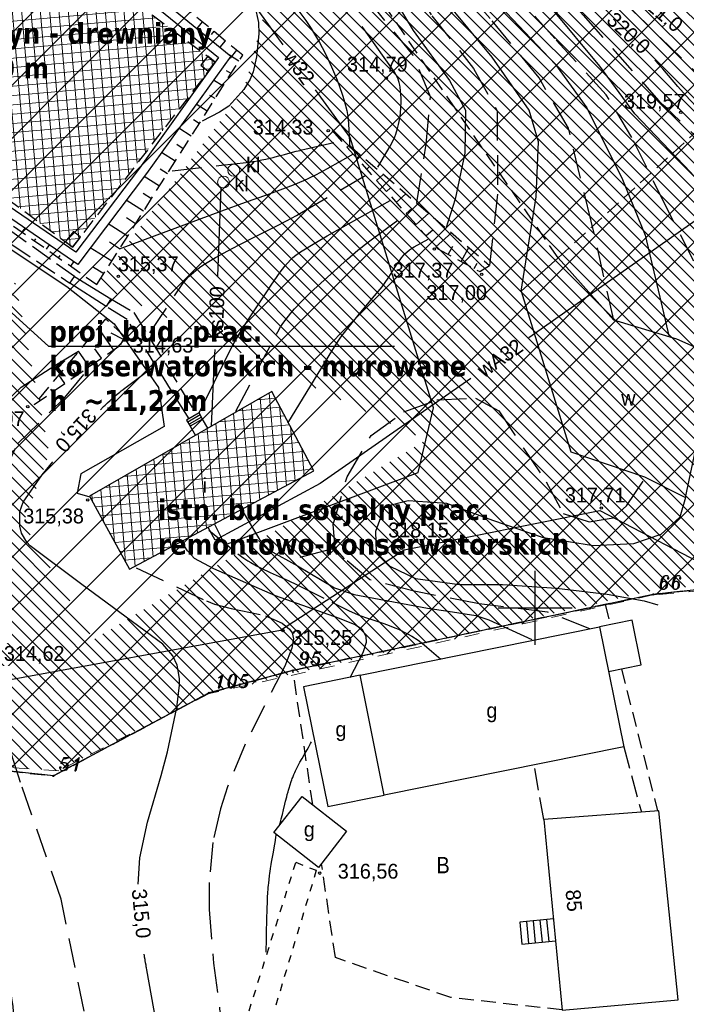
# Model space of a CAD drawing. Extents: x 4615668 to 9249187, y 5334101 to 10688993.
# Tile 21 of 120: x 4667550 to 4667595, y 5336742 to 5336809. Entities that reach past the tile are written whole.
import ezdxf
from ezdxf import colors
from ezdxf.entities.mleader import LeaderData, LeaderLine
from ezdxf.enums import TextEntityAlignment as Align
from ezdxf.math import Vec2, Vec3

# ---------------------------------------------------------------- set-up
doc = ezdxf.new("R2010")
doc.units = 0
doc.header["$MEASUREMENT"] = 0
for name, pattern in [('BUIB05', [1, 0.5, -0.5]), ('CHODNIK', [2, 1.5, -0.5]), ('DROGA', [1, 0.5, -0.5]), ('GEN7', [13.75, 9.75, -1.5, 1, -1.5]), ('KONTUR', [1.5, 1, -0.5]), ('SKARPA1', [1.5, 1, -0.5]), ('UZYTEK', [1.5, 1, -0.5]), ('WARSTWICA', [3, 2, -1]), ('WIATA', [1.5, 1, -0.5])]:
    doc.linetypes.add(name, pattern=pattern)
for name, color, linetype in [('10', 7, 'Continuous'), ('13', 7, 'Continuous'), ('14', 7, 'Continuous'), ('15', 7, 'Continuous'), ('16', 7, 'Continuous'), ('17', 7, 'Continuous'), ('19', 7, 'Continuous'), ('2', 7, 'Continuous'), ('21', 7, 'Continuous'), ('25', 7, 'Continuous'), ('27', 7, 'Continuous'), ('28', 7, 'Continuous'), ('38', 7, 'Continuous'), ('44', 7, 'Continuous'), ('45', 7, 'Continuous'), ('50', 7, 'Continuous'), ('51', 7, 'Continuous'), ('52', 7, 'Continuous'), ('57', 7, 'Continuous'), ('60', 7, 'Continuous'), ('7', 4, 'GEN7'), ('9', 7, 'Continuous'), ('DIM', 7, 'Continuous'), ('tpsa_stolarka', 4, 'Continuous'), ('UKKPA_506', 7, 'Continuous')]:
    doc.layers.add(name, color=color, linetype=linetype)
doc.layers.add('hatch', color=253, linetype='Continuous', lineweight=0)
doc.styles.add('ITALICT', font='ITALICT', dxfattribs={"height": 0.2})
doc.styles.get("Standard").update_dxf_attribs({"font": 'txt.shx'})
doc.styles.add('tomek14', font='ISOCP.shx', dxfattribs={"height": 14})
doc.styles.add('txt', font='TXT', dxfattribs={"height": 0.2})

# ---------------------------------------------------------------- blocks, each defined once
blk = doc.blocks.new('203')
at = {"layer": '57', "color": 3, "linetype": 'Continuous'}
blk.add_circle((0, 0), 0.045, dxfattribs=at)
blk = doc.blocks.new('*M2222')
at = {"layer": '60', "color": 7, "linetype": 'Continuous'}
for p, q in [((350, 197.5), (350, 202.5)), ((347.5, 200), (352.5, 200))]:
    blk.add_line(p, q, dxfattribs=at)
blk = doc.blocks.new('KL')
at = {"layer": 'UKKPA_506', "color": 7, "linetype": 'Continuous', "lineweight": 13}
blk.add_circle((0, 0), 0.4, dxfattribs=at)
blk = doc.blocks.new('WYS')
at = {"layer": '52', "color": 67, "linetype": 'Continuous'}
blk.add_circle((0, 0), 0.08, dxfattribs=at)

msp = doc.modelspace()

# ---------------------------------------------------------------- hatches: boundary and pattern name
at = {"layer": 'hatch', "lineweight": 0, "ltscale": 20}
h = msp.add_hatch(dxfattribs=at)
h.set_pattern_fill('ANSI31', color=3, scale=5, angle=90)
h.set_pattern_definition([(135, (0, 0), (-0.44194173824, -0.44194173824), [])])
h.paths.add_polyline_path([(4667478.241, 5336862.506), (4667500.187, 5336849.085), (4667509.213, 5336861.47), (4667568.688, 5336819.183), (4667564.714, 5336804.134), (4667554.796, 5336790.991), (4667576.988, 5336780.491), (4667554.55, 5336767.038), (4667549.827, 5336774.88), (4667551.588, 5336779.599), (4667549.28, 5336791.134), (4667527.772, 5336764.72), (4667506.281, 5336760.826), (4667504.47, 5336758.514), (4667530.99, 5336759.647), (4667552.216, 5336758.206), (4667562.355, 5336763.449), (4667592.666, 5336770.447), (4667606.189, 5336771.369), (4667630.656, 5336776.416), (4667647.302, 5336782.178), (4667616.224, 5336840.573), (4667599.415, 5336843.615), (4667571.788, 5336854.179), (4667524.216, 5336889.17), (4667516.371, 5336894.261), (4667502.473, 5336899.028)])
at = {"layer": 'hatch', "lineweight": 0}
h = msp.add_hatch(dxfattribs=at)
h.set_pattern_fill('ANSI31', color=160, scale=20)
h.set_pattern_definition([(45, (0, 0), (-1.767766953, 1.767766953), [])])
h.paths.add_polyline_path([(4667474.732, 5336856.646), (4667499.212, 5336897.332), (4667613.908, 5336808.5), (4667647.336, 5336782.081), (4667630.656, 5336776.416), (4667605.665, 5336771.261), (4667592.294, 5336770.058), (4667562.355, 5336763.404), (4667552.216, 5336758.206), (4667530.784, 5336759.661), (4667490.062, 5336757.531), (4667479.482, 5336755.228), (4667453.16, 5336765.741), (4667492.626, 5336792.677), (4667492.398, 5336848.025)])
at = {"layer": 'hatch', "lineweight": 0, "ltscale": 40}
h = msp.add_hatch(dxfattribs=at)
h.set_pattern_fill('ANSI37', color=0, scale=5, angle=50)
h.set_pattern_definition([(95, (0, 0), (-0.62262168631, -0.05447233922), []), (185, (0, 0), (0.05447233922, -0.62262168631), [])])
h.paths.add_polyline_path([(4667546.534, 5336818.174), (4667562.779, 5336805.984), (4667553.145, 5336793.503), (4667536.945, 5336805.497)])
h = msp.add_hatch(dxfattribs=at)
h.set_pattern_fill('ANSI37', color=0, scale=5, angle=50)
h.set_pattern_definition([(95, (0, 0), (-0.62262168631, -0.05447233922), []), (185, (0, 0), (0.05447233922, -0.62262168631), [])])
h.paths.add_polyline_path([(4667557.003, 5336771.788), (4667569.433, 5336778.416), (4667566.6, 5336783.78), (4667554.289, 5336776.719)])

# ---------------------------------------------------------------- linework, layer by layer
at = {"color": 94, "linetype": 'BUIB05', "lineweight": 0, "ltscale": 2}
msp.add_lwpolyline([(4667474.732, 5336856.646), (4667499.212, 5336897.332), (4667613.908, 5336808.5), (4667647.336, 5336782.081), (4667630.656, 5336776.416), (4667605.665, 5336771.261), (4667592.294, 5336770.058), (4667562.355, 5336763.404), (4667552.216, 5336758.206), (4667530.784, 5336759.661), (4667490.062, 5336757.531), (4667479.482, 5336755.228), (4667453.16, 5336765.741), (4667492.626, 5336792.677), (4667492.398, 5336848.025)], close=True, dxfattribs=at)
at = {"layer": '13', "color": 132, "linetype": 'WIATA'}
msp.add_lwpolyline([(4667546.534, 5336818.174), (4667562.779, 5336805.984), (4667553.145, 5336793.503), (4667536.945, 5336805.497)], close=True, dxfattribs=at)
at = {"layer": '13', "color": 132, "linetype": 'Continuous'}
for points in [[(4667562.276, 5336806.382), (4667561.798, 5336805.778), (4667562.301, 5336805.38), (4667562.779, 5336805.984)], [(4667552.675, 5336793.883), (4667553.145, 5336793.503), (4667553.686, 5336794.174), (4667553.215, 5336794.553)]]:
    msp.add_lwpolyline(points, close=True, dxfattribs=at)
at = {"layer": '13', "color": 7, "linetype": 'Continuous'}
for points in [[(4667557.003, 5336771.788), (4667569.433, 5336778.416), (4667566.6, 5336783.78), (4667554.289, 5336776.719)], [(4667572.54, 5336764.639), (4667588.7, 5336767.903), (4667590.332, 5336759.821), (4667574.172, 5336756.557)], [(4667568.628, 5336756.467), (4667571.631, 5336754.123), (4667569.733, 5336751.69), (4667566.729, 5336754.034)], [(4667584.926, 5336754.916), (4667586.176, 5336742.051), (4667594.005, 5336742.75), (4667592.682, 5336755.505)]]:
    msp.add_lwpolyline(points, close=True, dxfattribs=at)
for points in [[(4667589.309, 5336764.889), (4667591.509, 5336765.334), (4667590.901, 5336768.347), (4667588.7, 5336767.903)], [(4667572.54, 5336764.639), (4667568.73, 5336763.87), (4667570.362, 5336755.788), (4667574.172, 5336756.557)]]:
    msp.add_lwpolyline(points, dxfattribs=at)
at = {"layer": '15', "color": 62, "linetype": 'Continuous'}
for p, q in [((4667561.765, 5336782.191), (4667560.926, 5336781.71)), ((4667561.845, 5336782.053), (4667561.006, 5336781.572)), ((4667584.672, 5336748.12), (4667584.815, 5336746.642)), ((4667585.125, 5336748.164), (4667585.268, 5336746.686)), ((4667583.765, 5336748.032), (4667583.909, 5336746.554)), ((4667584.219, 5336748.076), (4667584.362, 5336746.598))]:
    msp.add_line(p, q, dxfattribs=at)
for points in [[(4667561.924, 5336781.914), (4667561.686, 5336782.33), (4667560.847, 5336781.849), (4667561.085, 5336781.433)], [(4667562.276, 5336781.3), (4667561.924, 5336781.914), (4667561.085, 5336781.433), (4667561.437, 5336780.819)], [(4667585.578, 5336748.208), (4667583.312, 5336747.988), (4667583.456, 5336746.51), (4667585.721, 5336746.73)]]:
    msp.add_lwpolyline(points, dxfattribs=at)
at = {"layer": '16', "color": 7, "linetype": 'CHODNIK'}
for p, q in [((4667590.332, 5336759.821), (4667591.518, 5336755.417)), ((4667584.926, 5336754.916), (4667584.294, 5336758.601))]:
    msp.add_line(p, q, dxfattribs=at)
for points in [[(4667553.292, 5336791.524), (4667546.767, 5336796.17), (4667537.732, 5336802.675), (4667535.849, 5336804.118)], [(4667535.565, 5336803.761), (4667549.05, 5336793.692), (4667552.967, 5336791.082)], [(4667555.74, 5336790.024), (4667557.294, 5336789.092), (4667561.515, 5336782.232)], [(4667561.006, 5336781.94), (4667556.84, 5336788.62), (4667555.415, 5336789.5)]]:
    msp.add_lwpolyline(points, dxfattribs=at)
at = {"layer": '17', "color": 97, "linetype": 'DROGA'}
msp.add_lwpolyline([(4667555.251, 5336724.997), (4667555.383, 5336727.825), (4667564.153, 5336739.148), (4667568.212, 5336752.029), (4667569.59, 5336751.489), (4667565.562, 5336738.089), (4667557.074, 5336726.889)], dxfattribs=at)
at = {"layer": '19', "color": 172, "linetype": 'Continuous'}
msp.add_line((4667568.498, 5336772.602), (4667570.968, 5336773.25), dxfattribs=at)
at = {"layer": '2', "color": 5, "linetype": 'Continuous'}
for p, q in [((4667606.236, 5336771.58), (4667592.316, 5336770.097)), ((4667592.316, 5336770.097), (4667568.015, 5336764.97)), ((4667568.015, 5336764.97), (4667562.355, 5336763.449)), ((4667562.355, 5336763.449), (4667551.866, 5336757.856)), ((4667551.866, 5336757.856), (4667541.335, 5336758.993))]:
    msp.add_line(p, q, dxfattribs=at)
at = {"layer": '21', "color": 1, "linetype": 'Continuous'}
msp.add_lwpolyline([(4667536.937, 5336803.285), (4667537.088, 5336801.102), (4667547.105, 5336793.948), (4667548.939, 5336793.393), (4667552.777, 5336790.856), (4667555.949, 5336788.335), (4667558.954, 5336784.038), (4667559.34, 5336781.412), (4667553.718, 5336778.219), (4667553.455, 5336776.921), (4667554.313, 5336776.676)], dxfattribs=at)
at = {"layer": '25', "color": 165, "linetype": 'Continuous'}
for points in [[(4667567.351, 5336807.147), (4667565.487, 5336809.73), (4667557.173, 5336817.121), (4667550.793, 5336821.357), (4667544.839, 5336825.281), (4667526.426, 5336831.14), (4667513.619, 5336840.789), (4667512.229, 5336841.833)], [(4667618.94, 5336812.132), (4667603.842, 5336801.238), (4667597.265, 5336796.766), (4667583.935, 5336787.396)], [(4667562.715, 5336774.834), (4667563.417, 5336773.426), (4667576.471, 5336778.314), (4667577.505, 5336782.668), (4667571.864, 5336800.89), (4667569.53, 5336804.126)], [(4667580.021, 5336784.661), (4667569.858, 5336777.568), (4667562.775, 5336773.75), (4667562.291, 5336774.608)]]:
    msp.add_lwpolyline(points, dxfattribs=at)
at = {"layer": '27', "color": 17, "linetype": 'Continuous'}
msp.add_line((4667563.163, 5336797.536), (4667562.93, 5336791.56), dxfattribs=at)
msp.add_lwpolyline([(4667562.737, 5336786.614), (4667562.712, 5336785.965), (4667562.501, 5336781.429)], dxfattribs=at)
at = {"layer": '38', "color": 97, "linetype": 'Continuous'}
msp.add_lwpolyline([(4667473.103, 5336756.417), (4667476.82, 5336756.36), (4667514.77, 5336762.113), (4667525.805, 5336763.752), (4667547.216, 5336764.037), (4667567.174, 5336767.682), (4667575.522, 5336773.093), (4667588.724, 5336775.761), (4667597.016, 5336771.431), (4667614.313, 5336771.092), (4667633.542, 5336775.19), (4667635.75, 5336776.235), (4667648.636, 5336788.026), (4667670.428, 5336791.028), (4667697.805, 5336794.309), (4667719.772, 5336798.208), (4667748.631, 5336805.054), (4667765.548, 5336806.802), (4667778.095, 5336803.684), (4667805.742, 5336803.567), (4667838.231, 5336807.986), (4667881.138, 5336813.368), (4667880.742, 5336821.247)], dxfattribs=at)
at = {"layer": '44', "color": 125, "linetype": 'Continuous'}
msp.add_lwpolyline([(4667553.292, 5336791.524), (4667555.74, 5336790.024), (4667555.415, 5336789.5), (4667552.967, 5336791.082), (4667553.292, 5336791.524)], dxfattribs=at)
at = {"layer": '45', "color": 219, "linetype": 'Continuous'}
for points in [[(4667525.585, 5336823.539), (4667527.71, 5336823.684), (4667536.448, 5336824.991), (4667543.153, 5336823.381), (4667553.31, 5336814.97), (4667563.819, 5336806.395), (4667558.143, 5336798.483), (4667553.499, 5336792.349), (4667544.517, 5336798.505), (4667538.308, 5336802.831)], [(4667527.82, 5336823.094), (4667536.422, 5336824.381), (4667542.877, 5336822.831), (4667552.928, 5336814.506), (4667563.003, 5336806.287), (4667557.659, 5336798.839), (4667553.367, 5336793.167), (4667544.859, 5336798.999), (4667538.65, 5336803.323)], [(4667583.409, 5336790.538), (4667586.75, 5336779.705), (4667591.724, 5336778.029), (4667594.482, 5336776.626), (4667595.57, 5336781.731), (4667596.697, 5336786.057), (4667593.899, 5336787.304), (4667589.664, 5336788.59), (4667585.896, 5336792.798), (4667583.409, 5336790.538)]]:
    msp.add_lwpolyline(points, dxfattribs=at)
at = {"layer": '50', "color": 245, "linetype": 'WARSTWICA'}
for points in [[(4667576.362, 5336796.509), (4667577.002, 5336800.444), (4667577.301, 5336803.652), (4667576.107, 5336806.475), (4667573.761, 5336809.341), (4667571.802, 5336811.932), (4667570.31, 5336814.242), (4667569.371, 5336817.193), (4667568.86, 5336819.032), (4667562.383, 5336824.708), (4667559.102, 5336828.849), (4667554.93, 5336834.396), (4667551.646, 5336838.502), (4667549.391, 5336842.969), (4667546.747, 5336850.241), (4667543.129, 5336859.539), (4667541.381, 5336865.398), (4667538.737, 5336870.317), (4667535.886, 5336876.245), (4667535.448, 5336877.148)], [(4667540.791, 5336876.159), (4667543.861, 5336869.872), (4667545.865, 5336864.226), (4667547.302, 5336860.063), (4667549.434, 5336854.332), (4667551.779, 5336848.772), (4667554.25, 5336843.707), (4667556.211, 5336839.387), (4667558.898, 5336835.409), (4667562.473, 5336831.408), (4667566.823, 5336825.719), (4667570.618, 5336821.656), (4667572.748, 5336817.431), (4667574.786, 5336813.477), (4667577.387, 5336809.114), (4667580.202, 5336805.564), (4667581.779, 5336802.699), (4667581.822, 5336797.071), (4667581.279, 5336792.274)], [(4667589.664, 5336788.59), (4667588.137, 5336795.255), (4667586.591, 5336801.531), (4667584.622, 5336804.916), (4667581.318, 5336808.936), (4667577.948, 5336812.713), (4667575.699, 5336816.874), (4667573.941, 5336820.682), (4667572.746, 5336823.643), (4667570.988, 5336825.9), (4667568.106, 5336829.708), (4667564.524, 5336834.895), (4667561.431, 5336839.338), (4667558.689, 5336844.697), (4667555.952, 5336851.579), (4667552.929, 5336859.336), (4667548.289, 5336870.477)], [(4667600.633, 5336770.961), (4667599.982, 5336776.725), (4667598.627, 5336783.685), (4667596.404, 5336789.885), (4667593.205, 5336796.193), (4667590.881, 5336800.894), (4667589.146, 5336803.776), (4667585.676, 5336807.583), (4667581.284, 5336812.477), (4667578.851, 5336816.098), (4667575.924, 5336821.373), (4667574.514, 5336825.995), (4667570.78, 5336831.741), (4667567.581, 5336837.777), (4667563.632, 5336847.479), (4667560.65, 5336855.201), (4667557.239, 5336863.836)], [(4667569.059, 5336854.376), (4667572.513, 5336840.311), (4667574.097, 5336834.893), (4667576.428, 5336827.932), (4667578.001, 5336823.364), (4667580.603, 5336818.253), (4667582.927, 5336814.472), (4667587.589, 5336809.143), (4667592.686, 5336803.379), (4667594.948, 5336801.221), (4667598.472, 5336798.991), (4667600.315, 5336798.447)], [(4667601.729, 5336800.67), (4667596.362, 5336804.151), (4667591.862, 5336808.555), (4667586.548, 5336813.613), (4667583.139, 5336818.053), (4667581.404, 5336821.152), (4667580.862, 5336824.633), (4667580.917, 5336829), (4667579.507, 5336833.188), (4667578.21, 5336836.301), (4667578.264, 5336840.542), (4667579.128, 5336844.553), (4667580.971, 5336849.773)], [(4667565.446, 5336814.516), (4667566.981, 5336811.565), (4667567.216, 5336811.145), (4667567.384, 5336810.872), (4667567.741, 5336810.339), (4667568.878, 5336808.779), (4667569.24, 5336808.245), (4667569.411, 5336807.972), (4667569.799, 5336807.305), (4667569.984, 5336806.968), (4667570.249, 5336806.457), (4667570.62, 5336805.676), (4667570.959, 5336804.874), (4667571.117, 5336804.465), (4667571.386, 5336803.691), (4667571.502, 5336803.301), (4667571.642, 5336802.711), (4667571.709, 5336802.314), (4667571.733, 5336802.114), (4667571.757, 5336801.813), (4667571.842, 5336800.188)], [(4667559.866, 5336798.658), (4667563.192, 5336799.028), (4667564.855, 5336799.214), (4667565.005, 5336799.232), (4667565.104, 5336799.245), (4667565.303, 5336799.274), (4667565.402, 5336799.29), (4667565.599, 5336799.325), (4667565.796, 5336799.363), (4667565.927, 5336799.389), (4667566.189, 5336799.446), (4667566.482, 5336799.515), (4667566.677, 5336799.562), (4667566.807, 5336799.595), (4667567.067, 5336799.662), (4667567.457, 5336799.764), (4667567.976, 5336799.902), (4667568.235, 5336799.969), (4667568.496, 5336800.034), (4667568.626, 5336800.066), (4667568.821, 5336800.112), (4667570.868, 5336800.583)], [(4667558.37, 5336787.72), (4667560.502, 5336790.928), (4667560.591, 5336791.056), (4667560.783, 5336791.299), (4667560.993, 5336791.527), (4667561.142, 5336791.671), (4667561.457, 5336791.941), (4667561.708, 5336792.131), (4667561.881, 5336792.252), (4667562.237, 5336792.482), (4667562.791, 5336792.804), (4667563.913, 5336793.408), (4667564.433, 5336793.684), (4667565.481, 5336794.219), (4667566.881, 5336794.92), (4667567.576, 5336795.279), (4667568.264, 5336795.652), (4667568.604, 5336795.846), (4667573.039, 5336798.413)], [(4667564.169, 5336782.459), (4667566.899, 5336787.634), (4667566.991, 5336787.802), (4667567.187, 5336788.129), (4667567.4, 5336788.445), (4667567.55, 5336788.651), (4667567.867, 5336789.05), (4667568.119, 5336789.34), (4667568.65, 5336789.9), (4667569.208, 5336790.439), (4667570.353, 5336791.484), (4667571.706, 5336792.704), (4667572.395, 5336793.295), (4667573.103, 5336793.863), (4667573.466, 5336794.136), (4667575.513, 5336795.633)], [(4667554.593, 5336726.309), (4667554.892, 5336732.382), (4667554.55, 5336739.055), (4667552.38, 5336749.543), (4667549.651, 5336757.413), (4667547.263, 5336764.754), (4667547.093, 5336769.245), (4667547.222, 5336775.417), (4667549.439, 5336780.25), (4667552.637, 5336783.372), (4667554.215, 5336785.297)], [(4667588.046, 5336767.783), (4667585.189, 5336768.895), (4667580.584, 5336769.451), (4667576.191, 5336770.306), (4667573.206, 5336771.076), (4667571.5, 5336772.487), (4667570.861, 5336773.215), (4667570.733, 5336774.797), (4667571.667, 5336778.032), (4667573.288, 5336780.812), (4667575.505, 5336782.395), (4667577.723, 5336783.207), (4667580.324, 5336783.335), (4667581.902, 5336782.48), (4667583.565, 5336779.957), (4667585.1, 5336777.69), (4667586.251, 5336775.551), (4667588, 5336774.995), (4667589.62, 5336775.252), (4667590.516, 5336776.064), (4667591.795, 5336777.946)], [(4667562.339, 5336774.414), (4667564.3, 5336772.832), (4667564.703, 5336772.533), (4667564.982, 5336772.351), (4667565.173, 5336772.236), (4667565.563, 5336772.02), (4667565.862, 5336771.867), (4667566.471, 5336771.58), (4667567.704, 5336771.028), (4667568.309, 5336770.736), (4667570.638, 5336769.56), (4667571.806, 5336768.982), (4667572.165, 5336768.818), (4667572.408, 5336768.72), (4667572.901, 5336768.541), (4667573.401, 5336768.377), (4667574.07, 5336768.159), (4667574.401, 5336768.043), (4667574.892, 5336767.85), (4667575.132, 5336767.742), (4667575.734, 5336767.437), (4667576.027, 5336767.271), (4667576.452, 5336767.002), (4667576.858, 5336766.704), (4667577.051, 5336766.544), (4667577.989, 5336765.732)], [(4667557.443, 5336771.88), (4667562.176, 5336769.656), (4667562.72, 5336769.438), (4667563.847, 5336769.15), (4667566.161, 5336768.656), (4667567.293, 5336768.159), (4667567.792, 5336767.748), (4667567.965, 5336767.495), (4667568.061, 5336767.089), (4667567.952, 5336766.474), (4667567.464, 5336765.25), (4667564.784, 5336760.006), (4667563.605, 5336757.116), (4667563.123, 5336755.642), (4667562.609, 5336753.376), (4667562.357, 5336750.665), (4667562.357, 5336748.847), (4667562.655, 5336745.229), (4667563.072, 5336742.136), (4667563.38, 5336740.609), (4667563.807, 5336738.856)]]:
    msp.add_lwpolyline(points, dxfattribs=at)
at = {"layer": '50', "color": 216, "linetype": 'Continuous'}
for points in [[(4667548.666, 5336850.86), (4667551.126, 5336845.32), (4667553.254, 5336840.058), (4667556.227, 5336835.466), (4667559.62, 5336831.376), (4667563.809, 5336826.98), (4667567.785, 5336822.266), (4667571.342, 5336817.508), (4667573.071, 5336813.195), (4667576.124, 5336808.119), (4667578.574, 5336804.735), (4667579.653, 5336802.734), (4667579.609, 5336799.842), (4667578.966, 5336796.74), (4667578.324, 5336794.767)], [(4667583.409, 5336790.538), (4667584.42, 5336796.901), (4667584.581, 5336800.607), (4667583.938, 5336802.742), (4667581.448, 5336806.327), (4667578.161, 5336810.3), (4667576.153, 5336813.563), (4667574.385, 5336816.705), (4667573.14, 5336819.485), (4667571.937, 5336822.744), (4667569.052, 5336825.873), (4667566.491, 5336829.361), (4667563.116, 5336833.671), (4667560.385, 5336837.257), (4667557.344, 5336841.789), (4667556.174, 5336843.568), (4667553.32, 5336850.654)], [(4667560.116, 5336848.354), (4667560.672, 5336847.022), (4667563.283, 5336840.899), (4667566.296, 5336834.574), (4667569.372, 5336830.45), (4667570.859, 5336827.872), (4667573.643, 5336824.668), (4667574.193, 5336823.521), (4667575.559, 5336819.815), (4667576.322, 5336818.284), (4667578.972, 5336813.552), (4667582.025, 5336809.725), (4667585.72, 5336805.818), (4667587.836, 5336802.896), (4667590.246, 5336798.062), (4667591.772, 5336794.315), (4667592.853, 5336789.75), (4667593.376, 5336787.534)], [(4667606.144, 5336770.995), (4667606.426, 5336773.372), (4667606.104, 5336777.118), (4667604.979, 5336780.931), (4667602.77, 5336786.168), (4667600.641, 5336791.082), (4667598.396, 5336794.569), (4667594.821, 5336798.557), (4667591.085, 5336802.505), (4667588.721, 5336805.706), (4667585.507, 5336809.573), (4667582.454, 5336813.319), (4667579.441, 5336817.589), (4667577.44, 5336821.233), (4667576.516, 5336824.133), (4667574.588, 5336827.718), (4667571.702, 5336833.948), (4667569.131, 5336840.555), (4667566.972, 5336846.389)], [(4667564.151, 5336813.198), (4667565.437, 5336809.774), (4667565.683, 5336808.661), (4667565.707, 5336807.889), (4667565.557, 5336806.35), (4667565.322, 5336805.333), (4667565.127, 5336804.843), (4667564.714, 5336804.134), (4667563.686, 5336803.007), (4667563.067, 5336802.603), (4667561.902, 5336801.999)], [(4667561.686, 5336782.33), (4667563.748, 5336786.48), (4667563.991, 5336786.947), (4667564.16, 5336787.254), (4667564.516, 5336787.858), (4667565.081, 5336788.746), (4667566.264, 5336790.5), (4667566.555, 5336790.94), (4667566.946, 5336791.53), (4667567.149, 5336791.819), (4667567.47, 5336792.236), (4667567.641, 5336792.434), (4667567.881, 5336792.684), (4667568.007, 5336792.802), (4667568.205, 5336792.969), (4667568.524, 5336793.195), (4667569.595, 5336793.844), (4667570.316, 5336794.26), (4667571.765, 5336795.077), (4667574.579, 5336796.659)], [(4667567.671, 5336781.646), (4667570.699, 5336786.608), (4667571.023, 5336787.11), (4667571.251, 5336787.436), (4667571.73, 5336788.073), (4667572.488, 5336789), (4667573.521, 5336790.222), (4667574.025, 5336790.842), (4667574.18, 5336791.048), (4667574.472, 5336791.483), (4667575.038, 5336792.376), (4667575.24, 5336792.658), (4667575.345, 5336792.793), (4667575.57, 5336793.047), (4667575.691, 5336793.165), (4667575.882, 5336793.328), (4667576.09, 5336793.472), (4667576.2, 5336793.537), (4667577.138, 5336794.05)], [(4667547.05, 5336727.301), (4667548.509, 5336732.881), (4667549.481, 5336737.161), (4667549.157, 5336742.308), (4667548.237, 5336747.818), (4667545.806, 5336754.861), (4667543.757, 5336760.469), (4667543.054, 5336765.562), (4667543.109, 5336769.3), (4667544.24, 5336773.777), (4667545.969, 5336778.761), (4667547.86, 5336782.337), (4667549.696, 5336784.071), (4667551.965, 5336785.534), (4667553.557, 5336786.491)], [(4667594.482, 5336776.626), (4667594.109, 5336775.308), (4667592.824, 5336774.139), (4667590.976, 5336773.495), (4667588.285, 5336773.374), (4667584.911, 5336773.898), (4667581.496, 5336775.066), (4667578.403, 5336776.234), (4667575.792, 5336776.395), (4667574.185, 5336775.992), (4667573.583, 5336774.341), (4667573.623, 5336772.971), (4667574.547, 5336772.004), (4667576.274, 5336771.158), (4667579.247, 5336770.756), (4667582.139, 5336770.756), (4667585.794, 5336770.514), (4667589.209, 5336770.111), (4667591.699, 5336769.668), (4667592.623, 5336769.386)], [(4667564.598, 5336775.762), (4667565.763, 5336773.788), (4667566.462, 5336773.047), (4667568.334, 5336772.016), (4667570.816, 5336770.543), (4667572.15, 5336770.082), (4667577.091, 5336769.155), (4667578.487, 5336768.963), (4667580.34, 5336768.676), (4667581.228, 5336768.39), (4667584.121, 5336767.061)], [(4667571.869, 5336764.483), (4667572.753, 5336766.174), (4667572.972, 5336766.879), (4667572.963, 5336767.248), (4667572.712, 5336767.705), (4667572.214, 5336768.041), (4667571.146, 5336768.471), (4667566.848, 5336770.001), (4667562.67, 5336771.814), (4667561.386, 5336772.508), (4667560.903, 5336773.023), (4667560.501, 5336773.667)], [(4667567.132, 5336754.599), (4667567.191, 5336754.82), (4667567.229, 5336754.967), (4667567.303, 5336755.263), (4667567.375, 5336755.559), (4667567.472, 5336755.954), (4667567.522, 5336756.151), (4667567.598, 5336756.446), (4667567.637, 5336756.594), (4667567.691, 5336756.79), (4667567.719, 5336756.887), (4667567.761, 5336757.034), (4667567.828, 5336757.253), (4667567.899, 5336757.471), (4667567.936, 5336757.58), (4667567.973, 5336757.681), (4667567.998, 5336757.748), (4667568.051, 5336757.881), (4667568.078, 5336757.947), (4667568.136, 5336758.078), (4667568.196, 5336758.208), (4667568.237, 5336758.294), (4667568.323, 5336758.465), (4667568.423, 5336758.655), (4667568.491, 5336758.781), (4667568.631, 5336759.031), (4667568.774, 5336759.281), (4667568.964, 5336759.613), (4667569.058, 5336759.78), (4667569.15, 5336759.947), (4667569.195, 5336760.032), (4667569.261, 5336760.159)], [(4667566.208, 5336745.979), (4667566.219, 5336746.313), (4667566.225, 5336746.536), (4667566.234, 5336746.982), (4667566.242, 5336747.428), (4667566.253, 5336748.022), (4667566.259, 5336748.319), (4667566.271, 5336748.765), (4667566.278, 5336748.988), (4667566.29, 5336749.285), (4667566.297, 5336749.433), (4667566.308, 5336749.656), (4667566.329, 5336749.99), (4667566.346, 5336750.213), (4667566.355, 5336750.324), (4667566.369, 5336750.491), (4667566.381, 5336750.617), (4667566.409, 5336750.869), (4667566.44, 5336751.121), (4667566.463, 5336751.288), (4667566.479, 5336751.4), (4667566.512, 5336751.623), (4667566.552, 5336751.873), (4667566.579, 5336752.04), (4667566.636, 5336752.374), (4667566.694, 5336752.707), (4667566.772, 5336753.151), (4667566.81, 5336753.373), (4667566.865, 5336753.707), (4667566.891, 5336753.874)]]:
    msp.add_lwpolyline(points, dxfattribs=at)
at = {"layer": '50', "color": 7, "linetype": 'Continuous'}
for points in [[(4667573.746, 5336798.893), (4667574.574, 5336800.317), (4667574.77, 5336800.693), (4667574.881, 5336800.955), (4667574.948, 5336801.134), (4667575.062, 5336801.499), (4667575.133, 5336801.78), (4667575.173, 5336801.969), (4667575.236, 5336802.35), (4667575.26, 5336802.542), (4667575.293, 5336802.926), (4667575.306, 5336803.307), (4667575.305, 5336803.559), (4667575.28, 5336804.053), (4667575.251, 5336804.302), (4667575.228, 5336804.429), (4667575.184, 5336804.618), (4667575.091, 5336804.895), (4667574.964, 5336805.156), (4667574.886, 5336805.279), (4667572.834, 5336808.167), (4667572.687, 5336808.377)], [(4667600.875, 5336799.615), (4667598.038, 5336800.884), (4667597.623, 5336801.088), (4667597.354, 5336801.24), (4667597.179, 5336801.348), (4667596.836, 5336801.578), (4667596.586, 5336801.761), (4667596.102, 5336802.154), (4667595.638, 5336802.575), (4667595.34, 5336802.866), (4667594.765, 5336803.467), (4667593.981, 5336804.347), (4667592.952, 5336805.53), (4667592.424, 5336806.11)], [(4667556.326, 5336793.397), (4667563.213, 5336795.965), (4667564.826, 5336796.539), (4667566.266, 5336797.04), (4667566.983, 5336797.298), (4667568.046, 5336797.71), (4667568.744, 5336798.007), (4667569.089, 5336798.164), (4667569.601, 5336798.411), (4667570.353, 5336798.814), (4667572.089, 5336799.803)], [(4667555.026, 5336782.539), (4667555.244, 5336782.754), (4667555.354, 5336782.861), (4667555.52, 5336783.019), (4667555.689, 5336783.175), (4667555.774, 5336783.252), (4667555.945, 5336783.405), (4667556.032, 5336783.48), (4667556.163, 5336783.592), (4667556.34, 5336783.738), (4667556.43, 5336783.81), (4667556.565, 5336783.916), (4667556.701, 5336784.021), (4667556.77, 5336784.073), (4667558.572, 5336785.412)], [(4667557.572, 5336750.548), (4667557.696, 5336752.324), (4667558.213, 5336754.736), (4667559.138, 5336757.894), (4667559.564, 5336759.484), (4667560.174, 5336762.471), (4667560.365, 5336763.968), (4667560.373, 5336764.413), (4667560.198, 5336765.318), (4667559.909, 5336765.957), (4667559.241, 5336766.747), (4667553.767, 5336770.756), (4667550.299, 5336773.372), (4667550.06, 5336773.609), (4667549.715, 5336774.226), (4667549.589, 5336774.703), (4667549.593, 5336775.678), (4667549.83, 5336776.31), (4667551.102, 5336778.162), (4667551.815, 5336779.043)], [(4667560.096, 5336734.009), (4667558.161, 5336744.784), (4667558.137, 5336744.922), (4667558.124, 5336744.991), (4667558.106, 5336745.094), (4667558.079, 5336745.25), (4667558.053, 5336745.406), (4667558.039, 5336745.483), (4667558.013, 5336745.639), (4667558, 5336745.717), (4667557.981, 5336745.834)]]:
    msp.add_lwpolyline(points, dxfattribs=at)
at = {"layer": '51', "color": 3, "linetype": 'Continuous'}
for p, q in [((4667561.902, 5336808.696), (4667561.539, 5336808.256)), ((4667562.673, 5336808.06), (4667562.493, 5336807.842)), ((4667563.445, 5336807.424), (4667563.088, 5336806.991)), ((4667564.216, 5336806.788), (4667563.772, 5336806.248)), ((4667564.376, 5336806.054), (4667563.743, 5336806.457)), ((4667563.839, 5336805.211), (4667563.541, 5336805.401)), ((4667563.303, 5336804.367), (4667562.658, 5336804.777)), ((4667562.766, 5336803.523), (4667562.42, 5336803.743)), ((4667562.229, 5336802.679), (4667561.49, 5336803.149)), ((4667561.693, 5336801.835), (4667561.3, 5336802.085)), ((4667561.156, 5336800.992), (4667560.323, 5336801.522)), ((4667570.99, 5336800.994), (4667571.04, 5336801.039)), ((4667560.62, 5336800.148), (4667560.179, 5336800.428)), ((4667571.656, 5336800.248), (4667571.731, 5336800.315)), ((4667560.083, 5336799.304), (4667559.155, 5336799.894)), ((4667572.322, 5336799.502), (4667572.573, 5336799.727)), ((4667559.546, 5336798.46), (4667559.059, 5336798.77)), ((4667572.988, 5336798.756), (4667573.164, 5336798.913)), ((4667559.01, 5336797.616), (4667557.982, 5336798.27)), ((4667573.654, 5336798.01), (4667574.106, 5336798.414)), ((4667574.32, 5336797.264), (4667574.597, 5336797.511)), ((4667557.936, 5336795.929), (4667556.77, 5336796.67)), ((4667558.473, 5336796.772), (4667557.925, 5336797.121)), ((4667574.986, 5336796.518), (4667575.639, 5336797.102)), ((4667575.652, 5336795.773), (4667576.029, 5336796.109)), ((4667557.4, 5336795.085), (4667556.782, 5336795.478)), ((4667576.318, 5336795.027), (4667577.173, 5336795.789)), ((4667549.756, 5336794.513), (4667549.946, 5336794.784)), ((4667556.863, 5336794.241), (4667555.559, 5336795.07)), ((4667576.984, 5336794.281), (4667577.462, 5336794.707)), ((4667550.576, 5336793.94), (4667550.673, 5336794.079)), ((4667577.65, 5336793.535), (4667578.706, 5336794.477)), ((4667551.396, 5336793.367), (4667551.596, 5336793.653)), ((4667555.79, 5336792.553), (4667554.348, 5336793.47)), ((4667556.326, 5336793.397), (4667555.64, 5336793.834)), ((4667578.488, 5336793.006), (4667578.793, 5336793.573)), ((4667579.368, 5336792.532), (4667579.876, 5336793.475)), ((4667552.215, 5336792.794), (4667552.318, 5336792.941)), ((4667553.035, 5336792.222), (4667553.245, 5336792.523)), ((4667555.253, 5336791.71), (4667554.498, 5336792.19)), ((4667580.249, 5336792.058), (4667580.451, 5336792.434)), ((4667555.919, 5336786.587), (4667554.887, 5336788.086)), ((4667556.584, 5336787.291), (4667555.751, 5336787.707)), ((4667555.095, 5336786.02), (4667554.659, 5336786.654)), ((4667554.271, 5336785.453), (4667553.557, 5336786.491)), ((4667552.624, 5336784.319), (4667552.227, 5336784.896)), ((4667553.447, 5336784.886), (4667553.17, 5336785.29)), ((4667550.976, 5336783.185), (4667550.897, 5336783.301)), ((4667551.8, 5336783.752), (4667551.681, 5336783.925))]:
    msp.add_line(p, q, dxfattribs=at)
at = {"layer": '51', "color": 3, "linetype": 'SKARPA1'}
for p, q in [((4667570.657, 5336801.367), (4667581.279, 5336792.274)), ((4667580.621, 5336791.858), (4667581.279, 5336792.274)), ((4667555.376, 5336788.672), (4667550.564, 5336782.902)), ((4667556.684, 5336787.492), (4667555.376, 5336788.672))]:
    msp.add_line(p, q, dxfattribs=at)
for points in [[(4667538.308, 5336802.831), (4667538.094, 5336802.663), (4667554.796, 5336790.991), (4667564.627, 5336806.449), (4667549.001, 5336819.334), (4667543.749, 5336823.903), (4667529.813, 5336828.514), (4667529.391, 5336828.414)], [(4667570.657, 5336801.367), (4667577.784, 5336793.385), (4667580.621, 5336791.858)], [(4667550.564, 5336782.902), (4667556.396, 5336786.915), (4667556.684, 5336787.492)]]:
    msp.add_lwpolyline(points, dxfattribs=at)
at = {"layer": '7', "color": 245, "linetype": 'KONTUR'}
for p, q in [((4667606.236, 5336771.58), (4667592.316, 5336770.097)), ((4667592.316, 5336770.097), (4667606.236, 5336771.58)), ((4667592.316, 5336770.097), (4667568.015, 5336764.97)), ((4667568.015, 5336764.97), (4667592.316, 5336770.097)), ((4667568.015, 5336764.97), (4667562.355, 5336763.449)), ((4667562.355, 5336763.449), (4667568.015, 5336764.97)), ((4667562.355, 5336763.449), (4667551.866, 5336757.856)), ((4667551.866, 5336757.856), (4667562.355, 5336763.449)), ((4667551.866, 5336757.856), (4667541.335, 5336758.993)), ((4667541.335, 5336758.993), (4667551.866, 5336757.856))]:
    msp.add_line(p, q, dxfattribs=at)
at = {"layer": '9', "color": 3, "linetype": 'UZYTEK'}
for p, q in [((4667568.015, 5336764.97), (4667589.064, 5336769.411)), ((4667589.064, 5336769.411), (4667589.412, 5336768.047)), ((4667569.356, 5336755.899), (4667568.015, 5336764.97)), ((4667590.171, 5336765.063), (4667592.608, 5336755.499)), ((4667570.877, 5336745.605), (4667569.939, 5336751.954)), ((4667578.656, 5336742.912), (4667570.877, 5336745.605)), ((4667586.174, 5336742.077), (4667578.656, 5336742.912))]:
    msp.add_line(p, q, dxfattribs=at)
for points in [[(4667585.896, 5336792.798), (4667610.495, 5336815.209), (4667609.941, 5336815.703), (4667594.917, 5336816.691), (4667593.2, 5336823.716), (4667590.498, 5336831.784), (4667585.579, 5336848.35)], [(4667585.896, 5336792.798), (4667578.95, 5336802.872), (4667571.623, 5336813.554), (4667568.424, 5336817.86)]]:
    msp.add_lwpolyline(points, dxfattribs=at)

# ---------------------------------------------------------------- block references
at = {"layer": '28', "color": 17, "linetype": 'Continuous'}
for p in [(4667564.026, 5336798.696), (4667563.334, 5336797.897)]:
    msp.add_blockref('KL', p, dxfattribs=at)
at = {"layer": '52', "color": 67, "linetype": 'Continuous'}
for p in [(4667574.318, 5336804.921), (4667594.176, 5336802.607), (4667570.392, 5336801.368), (4667577.554, 5336793.383), (4667556.246, 5336791.534), (4667580.749, 5336791.684), (4667556.901, 5336787.287), (4667550.135, 5336782.757), (4667554.177, 5336776.463), (4667588.811, 5336775.916), (4667575.342, 5336773.206), (4667567.343, 5336767.647), (4667569.82, 5336751.298)]:
    msp.add_blockref('WYS', p, dxfattribs=at)
at = {"layer": '57', "color": 3, "linetype": 'Continuous'}
for p in [(4667592.316, 5336770.097), (4667568.015, 5336764.97), (4667562.355, 5336763.449), (4667551.866, 5336757.856)]:
    msp.add_blockref('203', p, dxfattribs=at)
at = {"layer": '60', "color": 7, "linetype": 'Continuous'}
msp.add_blockref('*M2222', (4667234.354, 5336569.183), dxfattribs=at)

# ---------------------------------------------------------------- texts
at = {"layer": '10', "color": 125, "linetype": 'Continuous', "style": 'txt', "width": 0.909091}
msp.add_text('B', height=1.1, dxfattribs=at).set_placement((4667577.698, 5336751.291))
at = {"layer": '14', "color": 7, "linetype": 'Continuous', "style": 'txt'}
for s, p in [('i', (4667562.077, 5336777.469)), ('g', (4667581.431, 5336762.119)), ('g', (4667571.254, 5336760.857)), ('g', (4667569.12, 5336754.107))]:
    msp.add_text(s, height=1, dxfattribs=at).set_placement(p, align=Align.MIDDLE)
at = {"layer": '14', "color": 245, "linetype": 'Continuous', "style": 'txt'}
msp.add_text('85', height=1, rotation=275.5496, dxfattribs=at).set_placement((4667586.466, 5336749.405), align=Align.CENTER)
at = {"layer": '25', "color": 165, "linetype": 'Continuous', "style": 'txt'}
for s, rotation, p in [('w32', 305.80593, (4667568.441, 5336805.637)), ('wA32', 34.91327, (4667581.979, 5336786.027))]:
    msp.add_text(s, height=1, rotation=rotation, dxfattribs=at).set_placement(p, align=Align.MIDDLE)
at = {"layer": '27', "color": 17, "linetype": 'Continuous', "style": 'txt'}
msp.add_text('ks100', height=1, rotation=87.76793, dxfattribs=at).set_placement((4667562.835, 5336789.087), align=Align.MIDDLE)
at = {"layer": '28', "color": 17, "linetype": 'Continuous', "style": 'txt'}
for p in [(4667564.857, 5336798.557), (4667564.061, 5336797.273)]:
    msp.add_text('kl', height=1, dxfattribs=at).set_placement(p)
at = {"layer": '50', "color": 6, "linetype": 'Continuous', "style": 'txt'}
for s, rotation, p in [('321,0', 319.80897, (4667592.776, 5336809.322)), ('320,0', 317.15852, (4667590.597, 5336807.885)), ('315,0', 228.03725, (4667553.317, 5336781.206)), ('315,0', 275.35389, (4667557.712, 5336748.57))]:
    msp.add_text(s, height=1, rotation=rotation, dxfattribs=at).set_placement(p, align=Align.MIDDLE)
at = {"layer": '52', "color": 67, "linetype": 'Continuous', "style": 'txt'}
for s, p in [('314,79', (4667571.662, 5336805.345)), ('319,57', (4667590.341, 5336802.845)), ('314,33', (4667565.31, 5336801.098)), ('315,37', (4667556.208, 5336791.881)), ('317,37', (4667574.744, 5336791.452)), ('317,00', (4667577.014, 5336789.946)), ('314,63', (4667557.209, 5336786.399)), ('314,07', (4667545.823, 5336781.444)), ('317,71', (4667586.354, 5336776.293)), ('315,38', (4667549.827, 5336774.88)), ('318,15', (4667574.439, 5336773.935)), ('315,25', (4667567.92, 5336766.691)), ('314,62', (4667548.519, 5336765.613)), ('316,56', (4667571.038, 5336750.929))]:
    msp.add_text(s, height=1, dxfattribs=at).set_placement(p)
at = {"layer": '57', "color": 3, "linetype": 'Continuous', "style": 'ITALICT'}
for s, p in [('66', (4667592.666, 5336770.447)), ('95', (4667568.365, 5336765.32)), ('105', (4667562.705, 5336763.799)), ('51', (4667552.216, 5336758.206))]:
    msp.add_text(s, height=0.9, dxfattribs=at).set_placement(p)
at = {"layer": '9', "color": 3, "linetype": 'Continuous', "style": 'txt'}
msp.add_text('w', height=1, dxfattribs=at).set_placement((4667590.636, 5336783.329), align=Align.MIDDLE)
at = {"layer": 'tpsa_stolarka', "color": 0, "ltscale": 2.5, "width": 28.14975, "attachment_point": 1, "style": 'tomek14'}
for s, insert, char_height in [('{\\fTahoma|b1|i0|c238|p34;\\H1.296296x;magazyn - drewniany \\Ph  ~6,0 m\\fTahoma|b0|i0|c238|p34;\\H0.771429x; }', (4667542.637, 5336808.627), 1.08), ('{\\fTahoma|b1|i0|c238|p34;proj. bud. prac. konserwatorskich - murowane \\Ph  ~11,22m }', (4667551.588, 5336788.535), 1.4), ('{\\fTahoma|b1|i0|c238|p34;istn. bud. socjalny prac. remontowo-konserwatorskich   }', (4667558.914, 5336776.509), 1.4)]:
    msp.add_mtext(s, dxfattribs=dict(at, insert=insert, char_height=char_height))

# ---------------------------------------------------------------- leaders
at = {"layer": 'DIM', "lineweight": 0, "ltscale": 40}
ml = msp.add_multileader_mtext('Standard', dxfattribs=at)
ml.set_content(' ')
ml.set_leader_properties()
ml.build(insert=Vec2(0, 0))
ml.multileader.update_dxf_attribs({"text_right_attachment_type": 6, "dogleg_length": 23.342, "arrow_head_size": 0.18})
ctx = ml.context
ctx.base_point, ctx.char_height, ctx.arrow_head_size, ctx.landing_gap_size, ctx.plane_origin = Vec3(4667574.864, 5336786.836), 0.18, 0.18, 0.09, Vec3(4667545.718, 5336792.105)
ctx.right_attachment = 6
notes = []
notes.append((ctx, [(0, (1, 1, 0), (4667551.522, 5336786.836), (1, 0), 23.342, [(0, [(4667545.718, 5336792.105)], 0, [])])]))
ctx.mtext.insert, ctx.mtext.flow_direction = Vec3(4667574.954, 5336786.944), 5
for ctx, leaders in notes:
    for number, flags, end, landing, length, lines in leaders:
        leader = LeaderData()
        leader.index, (leader.has_last_leader_line, leader.has_dogleg_vector, leader.attachment_direction) = number, flags
        leader.last_leader_point, leader.dogleg_vector, leader.dogleg_length = Vec3(end), Vec3(landing), length
        for number, points, colour, breaks in lines:
            line = LeaderLine()
            line.index, line.vertices, line.color, line.breaks = number, Vec3.list(points), colors.encode_raw_color(colour), breaks
            leader.lines.append(line)
        ctx.leaders.append(leader)

doc.saveas('drawing.dxf')
